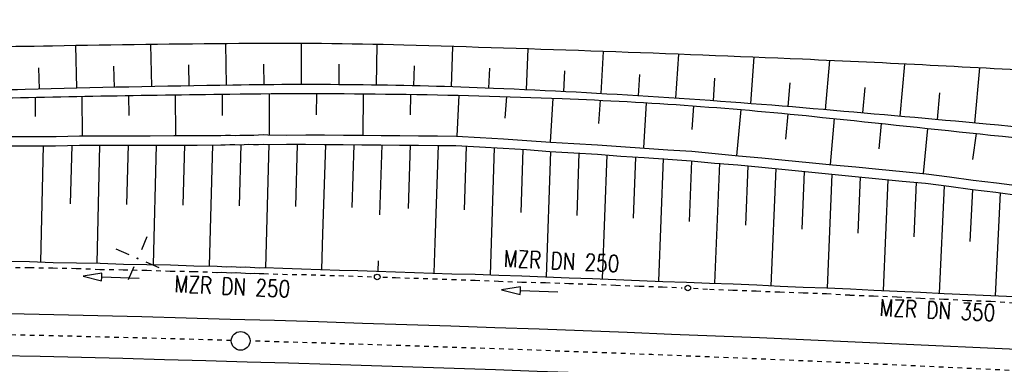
# Model space of a CAD drawing. Extents: x 0 to 1135, y 0 to 420.
# Tile 27 of 84: x 531 to 636, y 157 to 194. Entities that reach past the tile are written whole.
import ezdxf

# ---------------------------------------------------------------- set-up
doc = ezdxf.new("R2010")
doc.units = 0
doc.header["$LTSCALE"] = 2
doc.header["$MEASUREMENT"] = 0
for name, pattern in [('ACAD_ISO03W100', [0.5, 0.25, -0.25]), ('ACAD_ISO10W100W', [0.5, 0.25, -0.25]), ('AUSGEZOGEN', [0])]:
    doc.linetypes.add(name, pattern=pattern)
doc.layers.get('0').update_dxf_attribs({"color": 8, "linetype": 'AUSGEZOGEN'})
for name, color, linetype in [('Bahnachse', 7, 'CONTINUOUS'), ('BOESCHG', 8, 'AUSGEZOGEN'), ('Boeschung', 15, 'CONTINUOUS'), ('FBRTOP', 8, 'AUSGEZOGEN'), ('Gleisachsen', 7, 'CONTINUOUS'), ('NETZ', 250, 'AUSGEZOGEN'), ('Tiefenentwässerung', 15, 'CONTINUOUS')]:
    doc.layers.add(name, color=color, linetype=linetype)
doc.styles.add('ROMANS', font='romans.shx', dxfattribs={"width": 0.8})

# ---------------------------------------------------------------- blocks, each defined once
blk = doc.blocks.new('IKR')
at = {"color": 0}
for p, q in [((0, 1), (0, 2.5)), ((-2.5, 0), (-1, 0)), ((1, 0), (2.5, 0)), ((0, -2.5), (0, -1))]:
    blk.add_line(p, q, dxfattribs=at)
blk.add_circle((0, 0), 0.05, dxfattribs=at)
blk.add_point((0, 0), dxfattribs=at)

msp = doc.modelspace()

# ---------------------------------------------------------------- linework, layer by layer
at = {"layer": 'Bahnachse', "linetype": 'Continuous'}
msp.add_circle((554.8, 159.44), 1, dxfattribs=at)
at = {"layer": 'Bahnachse', "linetype": 'ACAD_ISO10W100W'}
for start, end in [(88.38248, 89.75548), (86.97849, 88.35444)]:
    msp.add_arc((438.49, -3923.89), 4085, start, end, dxfattribs=at)
at = {"layer": 'BOESCHG'}
for p, q in [((537.17, 190.99), (537.28, 186.43)), ((545.19, 191.1), (545.28, 186.61)), ((553.2, 191.19), (553.27, 186.75)), ((561.27, 191.22), (561.27, 186.82)), ((569.34, 191.1), (569.27, 186.76)), ((577.41, 190.88), (577.27, 186.57)), ((585.47, 190.63), (585.27, 186.25)), ((593.51, 190.36), (593.25, 185.85)), ((601.55, 190.06), (601.24, 185.36)), ((609.6, 189.74), (609.22, 184.79)), ((617.65, 189.39), (617.19, 184.13)), ((533.22, 188.62), (533.28, 186.33)), ((541.23, 188.79), (541.28, 186.52)), ((549.23, 188.92), (549.28, 186.68)), ((557.25, 189.01), (557.27, 186.8)), ((565.29, 188.99), (565.27, 186.81)), ((573.32, 188.84), (573.27, 186.68)), ((581.36, 188.59), (581.27, 186.43)), ((589.37, 188.28), (589.26, 186.06)), ((625.66, 189.01), (625.16, 183.43)), ((633.67, 188.6), (633.13, 182.71)), ((597.39, 187.91), (597.25, 185.61)), ((605.4, 187.49), (605.23, 185.08)), ((613.42, 187.02), (613.21, 184.47)), ((621.42, 186.5), (621.18, 183.79)), ((629.4, 185.94), (629.15, 183.08))]:
    msp.add_line(p, q, dxfattribs=at)
for points in [[(748.93, 178.63, 0.007111), (718.72, 179.96, -0.014397), (703.81, 180.83, -0.00518), (695.2, 181.67, -0.002925), (679.98, 183.4, -0.010897), (663.74, 185.71, 0.014721), (651.7, 187.33, 0.011264), (642.05, 188.12, 0.003998), (614.8, 189.52, 0.003775), (572.22, 191.03, 0.009137), (554.62, 191.2, 0.002291), (534.72, 190.94, 0.00145), (503.28, 190.3, 0.001816)], [(754.54, 173.17, 0.001599), (738.36, 174.29, 0.002639), (728.56, 174.89, 0.016831), (714.75, 175.18, -0.021465), (703.93, 175.52, -0.011807), (687.11, 177.16, 0.006248), (655.36, 180.62, 0.001086), (634.39, 182.6, 0.00131), (617.01, 184.15, 0.011264), (581.79, 186.41, 0.014295), (553.98, 186.76, 0.002762), (531.78, 186.29, 0.002386), (506.08, 185.48, 0.001841), (472.97, 184.15, -0.002323), (446.73, 183.13, -0.003393), (437.1, 182.86, -0.005425), (431.07, 182.8, -0.026404), (427.44, 183, -0.028931), (424.16, 183.54, -0.022834), (421.87, 184.17, -0.009951), (416.71, 185.96, -0.026894), (412.86, 187.62, 0.031902), (409.59, 188.99, 0.034561), (406.52, 189.82, 0.047325)], [(428.42, 181.59, 0.027747), (430.78, 181.47, 0.006116), (434.93, 181.56, 0.002194), (446.49, 181.98, 0.001893), (476.88, 183.35, -0.001976), (505.99, 184.65, -0.004119), (526.14, 185.31, -0.003018), (553.64, 185.81, -0.0129), (589.11, 185.33, -0.016407), (616.92, 183.32, -0.000184), (634.87, 181.43, 0.000162), (655.25, 179.27, 0.00008), (700.78, 174.48, 0.000977), (704.51, 174.09, 0.012564), (707.61, 173.86, 0.001917), (727.97, 172.91, 0.004246), (740.14, 172.49, -0.003572), (754.6, 172.01, -0.012737), (794.65, 169.38, -0.008712), (852.97, 163.02, -0.000174), (886.62, 158.75, -0.000196), (916.5, 154.93, -0.000844), (950, 150.58, 0.006348)]]:
    msp.add_lwpolyline(points, format="xyb", dxfattribs=at)
at = {"layer": 'Boeschung', "linetype": 'Continuous'}
for points in [[(532.85, 185.46), (532.87, 183.42)], [(537.9, 181.31), (537.87, 185.57)], [(542.84, 185.66), (542.86, 183.5)], [(547.89, 181.38), (547.86, 185.74)], [(552.82, 185.8), (552.84, 183.53)], [(557.87, 181.46), (557.89, 185.85)], [(562.91, 185.87), (562.87, 183.6)], [(567.89, 181.38), (567.92, 185.84)], [(572.94, 185.78), (572.89, 183.57)], [(577.9, 181.31), (578.14, 185.68)], [(583.18, 185.54), (583.01, 183.23)], [(587.87, 180.68), (588.15, 185.37)], [(593.17, 185.15), (593, 182.65)], [(597.85, 180.05), (598.14, 184.88)], [(603.15, 184.55), (602.97, 182.02)], [(607.79, 179.22), (608.25, 184.15)], [(613.23, 183.7), (612.98, 180.98)], [(617.77, 178.29), (618.21, 183.19)], [(623.19, 182.66), (622.95, 179.95)], [(627.69, 177.32), (628.17, 182.14)], [(530.05, 181.29), (532.58, 181.29), (535.11, 181.29), (537.6, 181.35), (540.14, 181.35), (542.62, 181.36), (545.15, 181.36), (547.68, 181.37), (550.16, 181.38), (552.7, 181.38), (553.2, 181.4), (553.71, 181.42), (554.22, 181.39), (554.73, 181.41), (555.23, 181.43), (555.69, 181.41), (556.2, 181.43), (556.71, 181.45), (557.22, 181.47), (557.72, 181.44), (559.74, 181.42), (561.77, 181.45), (563.74, 181.44), (565.77, 181.42), (567.79, 181.4), (569.81, 181.38), (571.78, 181.37), (573.8, 181.35), (575.83, 181.33), (577.85, 181.32), (580.36, 181.17), (582.87, 181.02), (585.37, 180.83), (587.87, 180.68), (590.38, 180.53), (592.89, 180.39), (595.39, 180.19), (597.9, 180.04), (600.4, 179.85), (602.96, 179.69), (605.45, 179.45), (607.94, 179.2), (610.44, 179.01), (612.93, 178.76), (615.48, 178.51), (617.97, 178.26), (620.46, 178.02), (622.95, 177.77), (625.5, 177.52), (627.99, 177.27), (630.47, 176.98), (633, 176.62), (635.48, 176.33), (637.96, 175.99)], [(633.32, 181.59), (632.94, 178.81)], [(530.04, 180.28), (532.57, 180.28), (535.05, 180.29), (537.59, 180.34), (540.08, 180.35), (542.61, 180.35), (545.14, 180.35), (547.62, 180.36), (550.15, 180.36), (552.69, 180.37), (553.15, 180.39), (553.66, 180.41), (554.17, 180.43), (554.67, 180.4), (555.18, 180.42), (555.69, 180.44), (556.19, 180.41), (556.7, 180.43), (557.21, 180.45), (557.71, 180.43), (559.69, 180.46), (561.71, 180.45), (563.73, 180.43), (565.76, 180.41), (567.73, 180.4), (569.75, 180.38), (571.77, 180.36), (573.8, 180.34), (575.82, 180.32), (577.79, 180.31), (580.3, 180.17), (582.81, 180.02), (585.32, 179.87), (587.82, 179.68), (590.37, 179.52), (592.88, 179.37), (595.38, 179.18), (597.89, 179.03), (600.39, 178.84), (602.9, 178.69), (605.39, 178.44), (607.89, 178.25), (610.43, 177.99), (612.93, 177.75), (615.42, 177.5), (617.91, 177.26), (620.4, 177.01), (622.94, 176.76), (625.44, 176.51), (627.93, 176.27), (630.41, 175.97), (632.94, 175.62), (635.42, 175.33), (637.95, 174.97)], [(533.48, 167.87), (533.74, 180.3)], [(536.78, 180.32), (536.59, 174.07)], [(539.48, 167.74), (539.77, 180.35)], [(542.81, 180.37), (542.61, 174.02)], [(545.48, 167.59), (545.8, 180.35)], [(548.79, 180.38), (548.62, 173.92)], [(551.49, 167.44), (551.83, 180.4)], [(554.82, 180.43), (554.64, 173.88)], [(557.48, 167.25), (557.86, 180.45)], [(560.85, 180.43), (560.65, 173.78)], [(563.59, 170.88), (563.88, 180.4)], [(566.87, 180.38), (566.66, 173.68)], [(569.67, 172.92), (569.91, 180.4)], [(572.89, 180.38), (572.67, 173.58)], [(575.58, 169.9), (575.92, 180.36)], [(578.89, 180.24), (578.67, 173.44)], [(581.46, 166.51), (581.9, 180.06)], [(584.91, 179.89), (584.7, 173.14)], [(587.45, 166.27), (587.91, 179.66)], [(590.92, 179.48), (590.68, 172.84)], [(593.44, 166.07), (593.93, 179.31)], [(596.94, 179.08), (596.7, 172.54)], [(599.43, 165.82), (599.95, 178.91)], [(602.95, 178.68), (602.67, 172.19)], [(605.42, 165.6), (605.94, 178.41)], [(608.94, 178.13), (608.68, 171.79)], [(611.45, 165.32), (611.98, 177.85)], [(614.97, 177.52), (614.7, 171.39)], [(617.44, 165.08), (617.96, 177.25)], [(620.95, 176.97), (620.7, 170.94)], [(623.42, 164.83), (623.94, 176.65)], [(626.93, 176.38), (626.66, 170.55)], [(629.4, 164.54), (629.96, 175.99)], [(632.94, 175.62), (632.66, 170.05)], [(635.38, 164.24), (635.92, 175.25)], [(563.47, 167.05), (563.59, 170.88)], [(575.47, 166.71), (575.58, 169.9)], [(529.8, 167.96), (532.27, 167.92), (534.79, 167.83), (537.26, 167.79), (539.79, 167.74), (542.3, 167.64), (544.78, 167.6), (547.3, 167.55), (549.82, 167.46), (552.29, 167.42), (552.79, 167.39), (553.3, 167.36), (553.81, 167.38), (554.31, 167.35), (554.81, 167.32), (555.32, 167.34), (555.82, 167.31), (556.32, 167.28), (556.82, 167.25), (557.33, 167.27), (559.3, 167.21), (561.31, 167.14), (563.33, 167.07), (565.34, 167.01), (567.31, 166.95), (569.32, 166.88), (571.33, 166.81), (573.35, 166.74), (575.31, 166.68), (577.33, 166.61), (579.85, 166.57), (582.37, 166.47), (584.83, 166.38), (587.35, 166.28), (589.87, 166.18), (592.38, 166.09), (594.85, 166), (597.37, 165.9), (599.88, 165.8), (602.4, 165.71), (604.86, 165.62), (607.38, 165.52), (609.9, 165.42), (612.4, 165.27), (614.87, 165.19), (617.39, 165.09), (619.9, 164.99), (622.41, 164.84), (624.88, 164.75), (627.39, 164.66), (629.9, 164.51), (632.42, 164.41), (634.88, 164.27), (637.39, 164.18)], [(569.48, 166.9), (569.51, 167.99)]]:
    msp.add_lwpolyline(points, dxfattribs=at)
at = {"layer": 'FBRTOP', "const_width": 0.5}
for points in [[(88.01, 187.53, 0), (104.84, 188.97, 0), (166.44, 194.27, -0.000002), (228.71, 199.62, 0.000002), (290.98, 204.97, 0.000001), (321.65, 207.61, 0.000001), (340.8, 209.25, 0.000002), (353.25, 210.32, -0.000001), (365.71, 211.39, -0.000007)], [(87.67, 191.51, 0), (104.5, 192.96, 0), (166.1, 198.25, -0.000002), (228.37, 203.61, 0.000002), (290.64, 208.96, 0.000001), (321.31, 211.59, 0.000001), (340.45, 213.24, 0.000002), (352.91, 214.31, -0.000001), (365.36, 215.38, -0.000007)], [(377.82, 216.45, 0.000001), (390.27, 217.52, 0.000044)], [(378.16, 212.46, 0.000001), (390.61, 213.53, 0.000044)]]:
    msp.add_lwpolyline(points, format="xyb", dxfattribs=at)
at = {"layer": 'Gleisachsen', "linetype": 'Continuous'}
for radius, start in [(4087.25, 86.79952), (4082.75, 83.08134)]:
    msp.add_arc((438.49, -3923.89), radius, start, 91.02721, dxfattribs=at)
at = {"layer": 'Tiefenentwässerung', "linetype": 'ACAD_ISO03W100'}
for points in [[(529.75, 167.31), (532.27, 167.27), (534.74, 167.23), (537.27, 167.18), (539.78, 167.08), (542.26, 167.04), (544.78, 166.99), (547.3, 166.9), (549.77, 166.86), (552.29, 166.76), (552.8, 166.78), (553.3, 166.75), (553.8, 166.72), (554.31, 166.74), (554.81, 166.71), (555.31, 166.68), (555.82, 166.65), (556.28, 166.68), (556.78, 166.65), (557.28, 166.62), (559.29, 166.55), (561.32, 166.53), (563.33, 166.47), (565.3, 166.41), (567.31, 166.34), (568.78, 166.29)], [(569.98, 166.25), (571.34, 166.2), (573.3, 166.14), (575.32, 166.07), (577.33, 166.01), (579.85, 165.91), (582.32, 165.82), (584.83, 165.72), (587.36, 165.67), (589.82, 165.58), (592.34, 165.49), (594.85, 165.39), (597.37, 165.29), (599.84, 165.2), (601.94, 165.12)], [(603.14, 165.06), (604.86, 164.96), (607.33, 164.87), (609.84, 164.77), (612.36, 164.67), (614.88, 164.58), (617.34, 164.49), (619.85, 164.34), (622.37, 164.24), (624.88, 164.15), (627.39, 164), (629.86, 163.91), (632.37, 163.76), (634.88, 163.67), (637.39, 163.52)]]:
    msp.add_lwpolyline(points, dxfattribs=at)
at = {"layer": 'Tiefenentwässerung', "linetype": 'Continuous'}
for points in [[(543.97, 166.1), (539.98, 166.26), (539.99, 166.66), (537.98, 166.34), (539.96, 165.86), (539.98, 166.26)], [(588.66, 164.64), (584.66, 164.8), (584.67, 165.2), (582.66, 164.88), (584.64, 164.4), (584.66, 164.8)]]:
    msp.add_lwpolyline(points, dxfattribs=at)
for centre in [(569.38, 166.27), (602.54, 165.09)]:
    msp.add_circle(centre, 0.3, dxfattribs=at)

# ---------------------------------------------------------------- block references
at = {"layer": 'NETZ', "rotation": 156.5331}
msp.add_blockref('IKR', (543.8, 168.25), dxfattribs=at)

# ---------------------------------------------------------------- texts
at = {"layer": 'Tiefenentwässerung', "linetype": 'Continuous', "style": 'ROMANS', "width": 0.8}
for s, oblique, p in [('MZR DN 250', 0, (582.86, 167.36)), ('MZR DN 250', 360, (547.71, 164.65)), ('MZR DN 350', 360, (622.98, 162.11))]:
    msp.add_text(s, height=1.8, rotation=357.3216, dxfattribs=dict(at, oblique=oblique)).set_placement(p)

doc.saveas('drawing.dxf')
